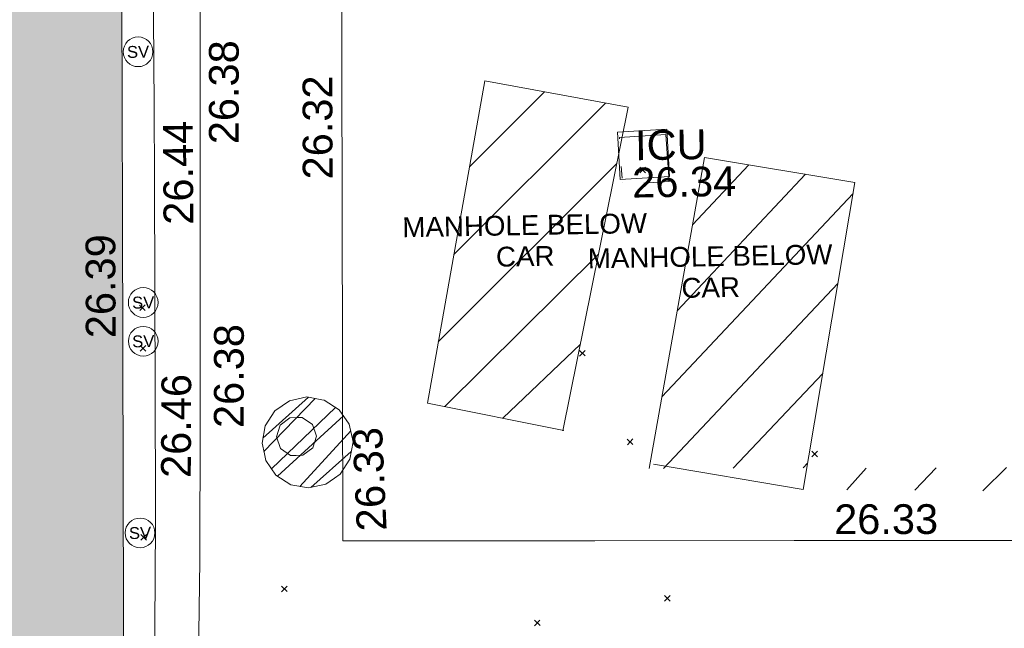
# Model space of a CAD drawing. Header units: millimetres. Extents: x -287732 to 520720, y -88450 to 287754.
# Tile 225 of 256: x 16702 to 29117, y 15873 to 23548. Entities that reach past the tile are written whole.
import ezdxf

# ---------------------------------------------------------------- set-up
doc = ezdxf.new("R2010")
doc.units = ezdxf.units.MM
for name, pattern in [('IMPORT-HIDDEN2 _3_', [4762.5, 3175, -1587.5]), ('IMPORT-UG_ELEC_STREET LIGHTING_QLB2 _2_', [2700, 1500, -300.0000000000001, 0, -250, 150, -300.0000000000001, 0, -200]), ('IMPORT-UG_UNIDENTIFIED_QLA _2_', [2350, 1500, -300.0000000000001, 0, -50, 150, -300.0000000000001, 0, -50])]:
    doc.linetypes.add(name, pattern=pattern)
for name, color, linetype, lineweight, true_color in [('00_TOPO_SERV_STOP_VALVE', 7, 'Continuous', 9, 0x666666), ('00_UAV_BUILDING_OUTLINE', 5, 'Continuous', 9, 0x0000ff), ('00_UAV_FOOTPATH', 7, 'Continuous', 9, 0xa50000), ('00_UAV_PARKING', 4, 'Continuous', 9, 0x00ffff), ('00_UAV_SERV_IC', 5, 'Continuous', 9, 0x0000ff), ('12333-PUM-2D-U-0001-C01 - Rev2_REVIT IMPORT_dwg', 7, 'Continuous', 9, 0x767676), ('A_RHA_Line', 7, 'Continuous', 9, 0x00a600), ('PUM-CHAMBER EXTENTS', 6, 'IMPORT-HIDDEN2 _3_', 9, 0xff00ff), ('PUM-COMBINED-MH', 30, 'Continuous', 9, 0xff7f00), ('PUM-UNABLE TO SURVEY', 190, 'Continuous', 9, 0x7f00ff), ('PUM-UNIDENTIFIED UTILITIES-QLA', 7, 'IMPORT-UG_UNIDENTIFIED_QLA _2_', 9, 0x52a500)]:
    doc.layers.add(name, color=color, linetype=linetype, lineweight=lineweight, true_color=true_color)
for name, color, linetype, lineweight in [('00_UAV_SURFACE', 7, 'Continuous', 9), ('A_RHA_Detail', 7, 'Continuous', 9), ('GEN-TEXT', 7, 'Continuous', 9)]:
    doc.layers.add(name, color=color, linetype=linetype, lineweight=lineweight)
doc.styles.add('Arial_1', font='arial.ttf', dxfattribs={"height": 250})
doc.styles.add('Swis721 Lt BT', font='swissl.ttf', dxfattribs={"height": 399.9999999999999})
doc.styles.add('Swis721 Lt BT_2', font='swissl.ttf', dxfattribs={"height": 375})

# ---------------------------------------------------------------- blocks, each defined once
blk = doc.blocks.new('12333-PUM-2D-U-0001-C01 - Rev2_REVIT IMPORT_dwg_MSL_Sluice_Valve_SYM-2077246-Site Location Plan Proposed')
at = {"layer": '00_TOPO_SERV_STOP_VALVE', "color": 254, "true_color": 0xcccccc}
blk.add_circle((0, 0), 500.0000000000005, dxfattribs=at)
at = {"layer": '00_TOPO_SERV_STOP_VALVE', "insert": (0, 198.9876086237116), "char_height": 399.9999999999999, "width": 785.1100955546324, "attachment_point": 2, "line_spacing_factor": 1.005061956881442, "style": 'Swis721 Lt BT'}
blk.add_mtext('SV', dxfattribs=at)
blk = doc.blocks.new('12333-PUM-2D-U-0001-C01 - Rev2_REVIT IMPORT_dwg_MGS62954_T2_Galway_ITM_3d_Rev1-2077680-Site Location Plan Proposed')
at = {"layer": '00_UAV_FOOTPATH', "color": 254, "true_color": 0xcccccc, "flags": 128}
blk.add_lwpolyline([(533921484.3618731, 725586660.377173), (533921424.3060003, 725584100.3955002), (533921417.0380525, 725583559.9804791), (533921365.3060001, 725579713.3955002), (533921345.2730094, 725578560.5109864), (533921294.3060002, 725575627.3955002), (533921255.2523172, 725573561.3471893), (533921222.3060002, 725571818.3955002), (533921172.3060001, 725570290.3955001)], dxfattribs=at)
at = {"layer": '00_UAV_PARKING', "color": 254, "true_color": 0xcccccc, "flags": 128}
blk.add_lwpolyline([(533955556.4769779, 725571514.5477428), (533953716.7662603, 725571548.9706045), (533952118.7295002, 725571578.8715003), (533948717.3818699, 725571626.1814756), (533947120.3060003, 725571648.3955002), (533943717.9069263, 725571696.0521933), (533942408.3060001, 725571714.3955001), (533938718.7368844, 725571778.921597), (533937948.3060001, 725571792.3955002), (533933890.3060002, 725571848.3955002), (533933719.2990279, 725571851.3816522), (533929595.3060002, 725571923.3955001), (533928720.1873085, 725571937.339557), (533926206.3060002, 725571977.3955002), (533923720.8856087, 725572020.4364705), (533923030.3060002, 725572032.3955001), (533923095.5466922, 725576341.2133344), (533923119.3060002, 725577910.3955), (533923189.21767, 725581340.3043864), (533923218.3060003, 725582767.3955002), (533923288.8376347, 725586338.6472617), (533923294.5677068, 725586628.7799127)], dxfattribs=at)
at = {"layer": '00_UAV_SERV_IC', "color": 254, "true_color": 0xcccccc, "flags": 128}
blk.add_lwpolyline([(533926606.3060001, 725576527.3955), (533926581.3060001, 725577124.3955001), (533927204.1676844, 725577150.4784851), (533927229.1676845, 725576553.478485)], close=True, dxfattribs=at)
at = {"layer": '00_UAV_SURFACE', "color": 254, "true_color": 0xcccccc, "flags": 128}
blk.add_lwpolyline([(533920907.3433857, 725586670.4490682), (533920843.0375, 725583590.5535002), (533920823.032089, 725582554.6568698), (533920770.0375002, 725579810.5535), (533920746.0384201, 725577555.3458358), (533920736.0375001, 725576615.5535), (533920674.0307153, 725572555.9880912), (533920670.0375001, 725572294.5535), (533920608.0375001, 725569679.5535002)], dxfattribs=at)
at = {"xscale": 0.375, "yscale": 0.375, "zscale": 0.375}
for p in [(533920555.0375, 725578244.5535002), (533920565.0375001, 725575082.5535002), (533920557.0375, 725574593.5535), (533920474.0375, 725572177.5535002)]:
    blk.add_blockref('12333-PUM-2D-U-0001-C01 - Rev2_REVIT IMPORT_dwg_MSL_Sluice_Valve_SYM-2077246-Site Location Plan Proposed', p, dxfattribs=at)
at = {"layer": '00_UAV_BUILDING_OUTLINE', "color": 251, "true_color": 0x666666, "insert": (533919834.1078616, 725574644.2067859), "char_height": 375, "width": 1495.902363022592, "attachment_point": 1, "rotation": 89.16591115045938, "line_spacing_factor": 1.005061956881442, "style": 'Swis721 Lt BT_2'}
blk.add_mtext('26.39', dxfattribs=at)
at = {"layer": '00_UAV_FOOTPATH', "color": 251, "true_color": 0x666666, "char_height": 375, "width": 1495.902363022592, "attachment_point": 1, "line_spacing_factor": 1.005061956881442, "style": 'Swis721 Lt BT_2'}
for insert, rotation in [((533921428.6836511, 725577063.672969), 89.00450538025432), ((533921428.7267558, 725573484.2324493), 88.91708981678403)]:
    blk.add_mtext('26.38', dxfattribs=dict(at, insert=insert, rotation=rotation))
at = {"layer": '00_UAV_PARKING', "color": 251, "true_color": 0x666666, "char_height": 375, "width": 1495.902363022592, "attachment_point": 1, "line_spacing_factor": 1.005061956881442, "style": 'Swis721 Lt BT_2'}
for s, insert, rotation in [('26.32', (533922604.1587091, 725576598.6821957), 89.13253917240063), ('26.33', (533923209.3024856, 725572143.301006), 91.60699124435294), ('26.33', (533929231.1945623, 725572384.8310739), 359.0871318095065)]:
    blk.add_mtext(s, dxfattribs=dict(at, insert=insert, rotation=rotation))
at = {"layer": '00_UAV_SERV_IC', "color": 251, "true_color": 0x666666, "char_height": 375, "attachment_point": 1, "line_spacing_factor": 1.005061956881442, "style": 'Swis721 Lt BT_2'}
for s, insert, width in [('ICU', (533926800.5553192, 725577142.3375196), 1021.012723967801), ('26.34', (533926755.7271686, 725576671.9585187), 1495.902363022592)]:
    blk.add_mtext(s, dxfattribs=dict(at, insert=insert, width=width))
at = {"layer": '00_UAV_SURFACE', "color": 251, "true_color": 0x666666, "char_height": 375, "width": 1495.902363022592, "attachment_point": 1, "line_spacing_factor": 1.005061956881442, "style": 'Swis721 Lt BT_2'}
for s, insert, rotation in [('26.44', (533920839.086903, 725576057.0408635), 89.37434182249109), ('26.46', (533920751.2216616, 725572867.0923727), 88.768131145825)]:
    blk.add_mtext(s, dxfattribs=dict(at, insert=insert, rotation=rotation))
blk = doc.blocks.new('12333-PUM-2D-U-0001-C01 - Rev2_REVIT IMPORT_dwg-1620468-Site Location Plan Proposed')
at = {"layer": 'PUM-CHAMBER EXTENTS', "true_color": 0xffaaff}
h = blk.add_hatch(dxfattribs=at)
h.set_pattern_fill('FP_3', color=211, style=0, pattern_type=2)
h.set_pattern_definition([(45, (-533641079.65, -725615854.3560001), (-265.1650429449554, 265.1650429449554), []), (45, (-533640902.873, -725615854.3560001), (-265.1650429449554, 265.1650429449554), [])])
h.paths.add_polyline_path([(281526.8819761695, -43147.0532022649), (281746.5178886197, -43103.36490301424), (281932.7162243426, -42978.95115264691), (282057.1299747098, -42792.75281692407), (282100.8182739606, -42573.11690447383), (282057.1299747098, -42353.48099202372), (281932.7162243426, -42167.28265630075), (281746.5178886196, -42042.86890593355), (281526.8819761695, -41999.18060668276), (281307.2460637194, -42042.86890593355), (281121.0477279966, -42167.28265630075), (280996.6339776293, -42353.48099202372), (280952.9456783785, -42573.11690447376), (280996.6339776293, -42792.75281692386), (281121.0477279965, -42978.95115264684), (281307.2460637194, -43103.36490301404), (281506.9151110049, -43143.081545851)])
at = {"layer": 'PUM-UNABLE TO SURVEY', "true_color": 0xffffd4}
h = blk.add_hatch(dxfattribs=at)
h.set_pattern_fill('FP_12', style=0, pattern_type=2)
h.set_pattern_definition([(45, (-533641079.65, -725615854.3560001), (-441.9417382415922, 441.9417382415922), [])])
h.paths.add_polyline_path([(327486.2405992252, -43538.50219628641), (327277.1270130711, -43535.68027730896), (327259.4069556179, -43550.5491709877), (327449.9243010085, -43540.43092925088)])
h.paths.add_polyline_path([(328092.7798743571, -43546.68724405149), (328110.350152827, -43505.35617861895), (327642.9225975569, -43540.61656825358)])
h.paths.add_polyline_path([(326478.3501528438, -47344.35617865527), (328206.3501528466, -47326.35617861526), (328142.3501528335, -43547.35617863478), (328091.7662228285, -43549.07168536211), (327619.7169810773, -44659.48653781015)])
h.paths.add_polyline_path([(309585.35015292, -44172.35617863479), (312328.3501529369, -43797.35617863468), (312393.1752969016, -43334.82625065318), (309787.8046947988, -43307.39784615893)])
h.paths.add_polyline_path([(307725.350152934, -43762.35617871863), (307835.9248455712, -43273.32765665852), (295233.1174567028, -43103.25692144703), (295185.5180985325, -43284.19489728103), (295072.2903490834, -43453.6521996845), (295243.5534919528, -43457.8306051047)])
h.paths.add_polyline_path([(294119.6921323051, -43430.4111129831), (294001.2953490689, -43238.49801812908), (293971.0063920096, -43086.22514828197), (287813.7425422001, -43010.99387663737), (287764.3501529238, -43275.35617863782), (294002.5302771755, -43427.55264780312)])
h.paths.add_polyline_path([(285829.3501528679, -42976.35617863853), (287815.2071889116, -43003.15466533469), (288485.350152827, -39416.35617869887), (286593.3501528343, -39066.35617872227), (285922.7966527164, -42498.11558385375)])
h.paths.add_polyline_path([(307835.9248455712, -43273.32765665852), (309792.0119898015, -43289.42277623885), (310569.3501528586, -39968.35617860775), (308707.350152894, -39419.35617860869), (307843.6282349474, -43239.25859452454)])
h.paths.add_polyline_path([(312393.1752969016, -43334.82625065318), (314493.898405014, -43361.79578534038), (314550.0545051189, -40144.61496499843), (312876.3501528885, -39887.35617871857)])
h.paths.add_polyline_path([(284750.5989070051, -42477.65479609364), (285640.3501528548, -38415.3561786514), (283840.3501529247, -38054.35617861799), (283045.3501528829, -42103.35617861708), (284019.0636704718, -42317.08430629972)])
at = {"layer": 'GEN-TEXT', "color": 253, "true_color": 0xaaaaaa}
for p, q in [((285776.9948138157, -39247.71151773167), (285847.7054919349, -39177.00083961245)), ((285847.7054919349, -39247.71151773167), (285776.9948138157, -39177.00083961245)), ((279438.9948138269, -40873.71151777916), (279509.7054919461, -40803.00083965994)), ((279509.7054919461, -40873.71151777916), (279438.9948138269, -40803.00083965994)), ((279436.9948138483, -41384.71151771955), (279507.7054919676, -41314.00083960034)), ((279507.7054919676, -41384.71151771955), (279436.9948138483, -41314.00083960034)), ((284975.994813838, -41543.71151770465), (285046.7054919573, -41473.00083958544)), ((285046.7054919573, -41543.71151770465), (284975.994813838, -41473.00083958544)), ((285557.9948137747, -42671.71151773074), (285628.7054918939, -42601.00083961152)), ((285628.7054918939, -42671.71151773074), (285557.9948137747, -42601.00083961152)), ((287881.9948137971, -42864.71151770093), (287952.7054919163, -42794.00083958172)), ((287952.7054919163, -42864.71151770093), (287881.9948137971, -42794.00083958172)), ((279404.9948138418, -43769.71151772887), (279475.705491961, -43699.00083960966)), ((279475.705491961, -43769.71151772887), (279404.9948138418, -43699.00083960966)), ((281166.9948138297, -44449.71151778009), (281237.7054919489, -44379.00083966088)), ((281237.7054919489, -44449.71151778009), (281166.9948138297, -44379.00083966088)), ((285991.9948137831, -44653.71151769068), (286062.7054919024, -44583.00083957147)), ((286062.7054919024, -44653.71151769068), (285991.9948137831, -44583.00083957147)), ((284346.9948138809, -44933.71151771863), (284417.7054920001, -44863.00083959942)), ((284417.7054920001, -44933.71151771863), (284346.9948138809, -44863.00083959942))]:
    blk.add_line(p, q, dxfattribs=at)
at = {"layer": 'PUM-CHAMBER EXTENTS', "color": 211, "linetype": 'Continuous', "true_color": 0xffaaff, "flags": 128}
blk.add_lwpolyline([(282100.8182739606, -42573.11690447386), (282057.1299747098, -42353.48099202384), (281932.7162243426, -42167.28265630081), (281746.5178886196, -42042.86890593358), (281715.2954789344, -42036.6583825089), (281526.8819761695, -41999.18060668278), (281307.2460637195, -42042.86890593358), (281121.0477279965, -42167.28265630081), (280996.6339776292, -42353.48099202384), (280952.9456783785, -42573.11690447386), (280979.6382930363, -42707.30974036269), (280996.6339776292, -42792.75281692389), (281121.0477279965, -42978.95115264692), (281307.2460637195, -43103.36490301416), (281526.8819761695, -43147.05320226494), (281746.5178886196, -43103.36490301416), (281858.4723031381, -43028.5593548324), (281932.7162243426, -42978.95115264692), (282057.1299747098, -42792.75281692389)], close=True, dxfattribs=at)
at = {"layer": 'PUM-COMBINED-MH', "color": 41, "true_color": 0xffd4aa, "flags": 128}
blk.add_lwpolyline([(281638.5302279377, -42495.8561785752), (281590.654593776, -42348.51012739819), (281465.3145562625, -42257.44525971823), (281397.3501528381, -42257.44525971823), (281310.3857495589, -42257.44525971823), (281185.0457120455, -42348.51012739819), (281137.1700778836, -42495.8561785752), (281185.0457120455, -42643.20222975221), (281310.3857495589, -42734.26709743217), (281378.3501528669, -42734.26709743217), (281465.3145562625, -42734.26709743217), (281590.654593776, -42643.20222975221)], close=True, dxfattribs=at)
at = {"layer": 'PUM-UNABLE TO SURVEY', "color": 7, "true_color": 0xffffd4, "flags": 128}
for points in [[(284749.3501529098, -42483.35617862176), (285640.3501528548, -38415.35617865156), (283840.3501529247, -38054.35617861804), (283045.3501528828, -42103.3561786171), (284758.3501528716, -42479.3561786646)], [(285882.3501529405, -42921.35617870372), (287764.3501529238, -43275.35617863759), (288485.3501528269, -39416.35617869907), (286593.3501528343, -39066.35617872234), (285829.3501528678, -42976.35617863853)]]:
    blk.add_lwpolyline(points, dxfattribs=at)
at = {"layer": 'PUM-UNIDENTIFIED UTILITIES-QLA', "color": 9, "true_color": 0xc5e1aa, "flags": 128}
blk.add_lwpolyline([(285524.3501529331, -38797.35617863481), (286112.3501529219, -38770.35617863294), (286142.3501528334, -39363.35617862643), (285554.350152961, -39390.35617851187)], close=True, dxfattribs=at)
blk.add_blockref('12333-PUM-2D-U-0001-C01 - Rev2_REVIT IMPORT_dwg_MGS62954_T2_Galway_ITM_3d_Rev1-2077680-Site Location Plan Proposed', (-533641079.6498471, -725615854.3561786))
at = {"layer": 'PUM-UNABLE TO SURVEY', "color": 51, "true_color": 0xffff7f, "char_height": 250, "width": 3682.086025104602, "attachment_point": 2, "line_spacing_factor": 0.9417779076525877, "style": 'Arial_1'}
for insert in [(284311.6486760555, -39756.2367455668), (286642.6633113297, -40189.77565929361)]:
    blk.add_mtext('MANHOLE BELOW\\PCAR', dxfattribs=dict(at, insert=insert))

msp = doc.modelspace()

# ---------------------------------------------------------------- hatches: boundary and pattern name
at = {"layer": 'A_RHA_Detail', "true_color": 0xc0c0c0}
h = msp.add_hatch(color=9, dxfattribs=at)
h.paths.add_polyline_path([(-80880.60083809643, -68502.79057078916), (-80400.865924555, -68483.41509113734), (-80400.865924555, -62984.64684185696), (-24474.85765177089, -63009.32043784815), (-24456.14471271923, -50840.30023858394), (-36622.55041039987, -50831.65104353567), (-36622.55041039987, -44228.57792613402), (-50959.0526582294, -44218.38599194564), (-50959.0526582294, -42573.78171514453), (-54563.9325804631, -42571.21897729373), (-54565.69773352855, -45054.17447474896), (-92408.82109321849, -45027.27149621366), (-92411.78875845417, -49201.74309222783), (-100061.9988811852, -49201.74309222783), (-100052.2214449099, -64852.82557838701), (-86120.90825229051, -64852.82557838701), (-86092.1662649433, -62957.90041523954), (-84861.10047608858, -62957.90041523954), (-84854.79052929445, -68240.109737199), (-80870.60226892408, -68240.10973722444)])
h.paths.add_polyline_path([(-137238.9269902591, -68461.9384092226), (-132719.7426408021, -68433.0633692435), (-132847.0731201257, -62850.04282283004), (-130454.6837966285, -62916.63108078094), (-130498.2830220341, -61355.85393642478), (-117581.136331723, -61423.42893438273), (-117492.3908565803, -49183.91309190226), (-125136.5200282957, -49178.47881952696), (-125133.572703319, -45032.61887136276), (-163007.1824077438, -45005.6942194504), (-163007.1824076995, -44090.2963411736), (-163123.8521269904, -44090.21339942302), (-163122.6389897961, -42383.75184302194), (-166563.8543419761, -42383.75184298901), (-166565.034908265, -44044.39824208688), (-193158.4656786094, -44025.49275805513), (-193195.152889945, -62863.65652504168), (-137269.7106414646, -62916.63108078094), (-137254.3708868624, -65679.90523788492)])
h.paths.add_polyline_path([(120310.9497607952, -32334.28230164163), (120312.4652266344, -31610.73011961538), (133451.2244789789, -31638.24899384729), (133469.2230092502, -19717.98315780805), (121295.7536929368, -19692.48606430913), (121319.8434528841, -8190.941560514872), (112277.0825930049, -8172.001674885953), (112263.1770823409, -14811.1234547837), (78285.85310969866, -14739.95861438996), (78292.82277619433, -8167.077575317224), (75241.99098605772, -8160.673431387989), (69355.76844233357, -8152.931592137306), (69353.6659720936, -9156.74635762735), (68372.60878945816, -9154.691552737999), (68372.60878945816, -13705.52853215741), (69333.7233474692, -13707.54156770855), (69325.07112547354, -16249.53369228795), (66623.4489111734, -16249.53369228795), (66619.79243935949, -17995.29925530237), (65989.07757494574, -17995.2992552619), (65985.44262772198, -19730.78799483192), (57152.23993377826, -19712.28702421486), (57127.42535098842, -31559.89463417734), (70277.87165424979, -31587.43801817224), (70277.87165431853, -32271.7414715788), (78263.96947909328, -32285.12944888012), (78266.62661740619, -31019.79372153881), (112335.8856506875, -31091.15111860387), (112335.8856506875, -32317.57330553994), (119781.4233959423, -32333.17321913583)])
h.paths.add_polyline_path([(7503.717409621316, -1791.439263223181), (15482.43097392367, -674.0213231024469), (15484.0826588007, 148.1327206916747), (56188.28042539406, 205.5276654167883), (56155.84326007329, 14338.3166313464), (18016.62665935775, 14236.48149539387), (17967.9025208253, 34313.18372071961), (21727.10644863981, 34324.0692624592), (21708.90974962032, 40608.10218321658), (18009.66447159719, 40608.10218321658), (17995.54603706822, 45483.75063442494), (9770.084204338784, 45420.6329473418), (3966.213879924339, 45446.76585222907), (3984.771235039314, 14176.56786832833), (1023.062455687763, 14176.56786837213), (-276.5134647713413, 14190.52623461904), (-231.6790044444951, 5968.135265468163), (-226.4491536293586, 193.7444677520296), (553.0869992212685, 183.4716499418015), (7477.609307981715, 143.2867586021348), (7488.638446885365, -674.0213231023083)])
h.paths.add_polyline_path([(77755.59663317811, 53.47451145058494), (77729.51881611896, 1699.844979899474), (94464.47132486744, 1659.976083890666), (94606.37913471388, 17991.390236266), (88810.4190114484, 18015.03260816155), (88799.89418497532, 14436.74271609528), (69413.88950349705, 14457.8773889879), (69377.35724448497, 99.62816357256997), (75241.99098605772, 67.32134432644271)])
h.paths.add_polyline_path([(61252.12079701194, 46453.95617366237), (105774.7348988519, 46472.68783506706), (105768.2642198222, 61852.61234306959), (92285.13876309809, 61852.61234306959), (92308.59670399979, 65784.30757140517), (96107.4668000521, 65767.60445243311), (96059.68081117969, 75209.20847378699), (101084.8427276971, 75071.88872764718), (104988.0046543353, 74765.36560406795), (108403.6894220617, 74363.8408943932), (112009.2703903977, 73787.25420861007), (115645.3524815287, 73049.69667206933), (116890.8108051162, 72761.69136252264), (120208.9929833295, 71893.18353872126), (120865.241739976, 71703.68484519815), (124135.6329506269, 70669.67317906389), (127435.6253142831, 69480.50055823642), (127820.4368670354, 69394.93141813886), (128274.3081769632, 69331.69585753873), (128731.8791144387, 69306.66104516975), (129189.9401488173, 69320.00258290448), (129645.2782985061, 69371.62688826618), (130094.6997111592, 69461.17185603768), (130535.0520071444, 69588.00939074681), (130963.246434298, 69751.24981927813), (131376.2795165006, 69949.74812590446), (131771.2541232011, 70182.11198903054), (132162.5575600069, 70460.5404660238), (132496.0921583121, 70741.69081113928), (132820.871367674, 71064.98072578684), (133117.4593294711, 71414.31364272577), (133383.77568926, 71787.23923950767), (133616.5473239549, 72178.5372844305), (133817.1647262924, 72590.54524898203), (133982.6025969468, 73017.89547513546), (134111.7005086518, 73457.59040801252), (134203.5529320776, 73906.54590458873), (134257.5155883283, 74361.61286216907), (134272.5462649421, 74819.5993153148), (134250.5259875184, 75277.29281745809), (134189.6227572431, 75731.48297747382), (134090.9274700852, 76178.98397757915), (133955.1324028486, 76616.65691993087), (133783.1900598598, 77041.43184345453), (133576.3064937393, 77450.32925647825), (133335.932843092, 77840.48103920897), (133063.7551572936, 78209.15055532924), (132761.6825665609, 78553.75185442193), (132431.8338935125, 78871.8678050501), (132076.5227905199, 79161.26705197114), (131698.2415080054, 79419.91966861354), (131299.6434187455, 79646.01139197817), (131093.5942456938, 79746.34209763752), (132146.0467355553, 83110.22226145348), (122787.7632953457, 86282.54285518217), (121604.3555412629, 82800.3591886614), (117095.9864227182, 83870.84033785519), (116841.9598400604, 83526.35449572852), (116120.5435466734, 91221.93611972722), (110237.7341284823, 91274.27491021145), (110194.3680786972, 90435.39030214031), (104988.0046543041, 90486.49901390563), (104973.2761846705, 94309.82427956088), (103746.1314668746, 94309.8242795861), (103839.9937121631, 122852.1474271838), (96365.09202306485, 122931.9599470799), (96350.3400238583, 123952.4168585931), (104555.5505249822, 123902.1925226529), (104607.3234458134, 120248.5396156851), (125502.5015002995, 120134.1933400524), (125662.0200253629, 137657.3796882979), (114479.5865733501, 137699.2256881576), (114382.306264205, 129149.9458158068), (104644.159003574, 129187.9975073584), (104577.9931702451, 126217.3903144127), (101184.4926406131, 126159.1566967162), (101264.6166812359, 135959.2655565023), (89967.23178808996, 135988.8856164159), (89927.63362986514, 125823.6463181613), (93630.53562302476, 125840.7948842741), (93580.65688892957, 122931.9599470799), (88697.38835376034, 122904.7310126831), (88679.3898954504, 95739.09143775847), (86378.25848996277, 95739.09143775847), (86378.18187189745, 96178.1008337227), (83279.50743284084, 96200.92083327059), (83273.62493422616, 95735.74732133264), (70169.67509619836, 95733.22421950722), (70166.26842742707, 96272.07409347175), (66674.99731294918, 96257.14073655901), (66654.74538556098, 95755.71092136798), (65784.77231079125, 95755.71092136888), (65887.65094984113, 117470.630565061), (53473.3427162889, 117487.9046429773), (53434.44066309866, 98570.46349063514), (40649.41626916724, 98570.46349063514), (40610.16711559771, 94406.01479078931), (38853.82372868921, 94410.36303440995), (38848.65589191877, 89463.65332729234), (40612.46601912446, 89518.45976927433), (40665.38257362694, 86257.73741128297), (38372.19584460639, 86305.72309285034), (38369.79374539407, 76901.0507917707), (50937.9512507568, 76944.40198294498), (50922.88567286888, 74598.78180889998), (56484.9061132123, 74588.85093771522), (56484.9061132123, 75194.85181995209), (92465.4037153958, 75233.0258166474), (92645.92783662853, 71766.64845094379), (89810.55521366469, 69362.83965827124), (85313.16173974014, 69360.94750420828), (85313.16173974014, 66907.4050808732), (75210.14498263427, 66903.15451589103), (75210.14498263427, 63815.70944550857), (70819.40014309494, 63815.70999200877), (70819.21601505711, 64253.35708059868), (69456.83415683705, 64253.35708059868), (69455.7195737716, 66901.99623166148), (61303.32856759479, 66898.5668068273), (61304.56054988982, 63970.32021231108), (70500.41048208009, 63970.32021219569), (70500.4088543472, 61852.59006207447), (61245.6438848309, 61848.69637488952), (61252.03558504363, 46656.49344428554)])
h.paths.add_polyline_path([(-17153.16561239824, 48569.32684293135), (-17153.16561224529, 60770.38083685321), (-29362.88357759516, 60774.70428694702), (-29362.88357759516, 67399.20394580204), (-43507.24466814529, 67405.01911303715), (-43488.5313307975, 69093.07334175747), (-45766.41866231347, 69109.32868388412), (-45794.3462003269, 67405.01911303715), (-47272.11273194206, 67404.2124544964), (-47272.44887633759, 66454.91798908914), (-86004.56386332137, 66468.63299519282), (-86006.66970787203, 60521.58362721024), (-92662.87722510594, 60521.58362721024), (-92665.2138765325, 50184.35611932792), (-79752.0168396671, 50179.78309939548), (-79752.016597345, 48591.4932381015), (-17157.7163123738, 48569.32845417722)])
h.paths.add_polyline_path([(-201056.4185878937, 48628.75479108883), (-138377.9751621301, 48634.64535779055), (-138377.9751621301, 50133.28201003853), (-125467.710581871, 50134.49626164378), (-125468.6909603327, 60566.1903686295), (-132186.8595614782, 60565.86652591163), (-132187.4203588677, 66533.0197876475), (-170643.3098734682, 66805.61809689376), (-170643.3098732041, 67738.78475848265), (-200340.0100486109, 67488.93693764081), (-200348.7171487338, 60827.78025104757), (-201057.5650552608, 60827.71357558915), (-201056.6510294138, 51102.04313372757)])
h.paths.add_polyline_path([(-240051.5126725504, 54769.19491160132), (-239444.490259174, 54811.10754483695), (-239186.5396223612, 54841.92927608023), (-238764.8191577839, 54940.98166103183), (-238382.4735933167, 55122.46891388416), (-237990.3402229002, 55354.87497234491), (-237269.2031023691, 55936.21515020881), (-237032.4836384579, 56225.56611516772), (-236793.0039602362, 56569.31473944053), (-236554.5880578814, 57004.26389721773), (-236432.7219585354, 57267.46508908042), (-236300.081527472, 57753.26238983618), (-236250.7285154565, 58017.17885684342), (-236235.6490609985, 58516.21786804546), (-236233.2538429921, 58987.85640053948), (-236213.7029795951, 59823.48083769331), (-236363.8287855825, 59820.86038205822), (-236634.0279869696, 60698.06075827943), (-236391.9547756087, 61432.19726339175), (-236225.4740089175, 61435.10319600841), (-236201.6036569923, 62637.68779596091), (-232563.5271750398, 62639.28734435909), (-232563.5271750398, 63049.03842404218), (-232732.1945866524, 63049.15302218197), (-232860.1521277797, 63457.95890274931), (-232731.606808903, 63914.24862697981), (-232560.8209656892, 63914.24862697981), (-232515.1276847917, 70598.00033009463), (-240628.6947849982, 70598.85496273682), (-240629.7923196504, 72350.98321577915), (-246412.6011212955, 72347.36085933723), (-246412.6011212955, 70616.45923936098), (-254449.5805725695, 70618.60952619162), (-254454.637144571, 70754.06491720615), (-254469.7140363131, 73191.66276250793), (-263883.2532625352, 73267.83063688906), (-263902.4181505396, 68260.74348553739), (-263714.8217520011, 68259.82096572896), (-263552.9672900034, 67819.65434396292), (-263719.0883117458, 67392.2068408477), (-263913.6298699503, 67392.20684284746), (-263956.7001913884, 58633.76423459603), (-260181.1963171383, 58611.22607638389), (-260192.3146983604, 56354.25111579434), (-257184.684388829, 56339.46086021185), (-257213.4419957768, 57092.93866021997), (-257338.5163846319, 57093.27331223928), (-257471.0109294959, 57531.74572308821), (-257338.5163845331, 58062.22513696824), (-257203.4956297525, 58064.06881289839), (-257173.5751889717, 58598.54056692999), (-256478.2273617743, 58575.27357994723), (-256478.2273617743, 58788.51859473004), (-256013.0091299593, 58911.92701534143), (-255397.0786664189, 58780.99767617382), (-255397.0786664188, 58595.982422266), (-243809.885361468, 58585.92793201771), (-243805.3570672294, 58352.04527760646), (-243740.939469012, 57884.52572680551), (-243619.0830608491, 57421.84877545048), (-243424.3877545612, 56943.65915412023), (-243247.1437899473, 56608.24157713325), (-243003.0710579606, 56249.99021479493), (-242732.2093200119, 55932.75703082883), (-242371.7230178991, 55603.12658811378), (-242141.255125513, 55424.88676767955), (-241804.9643037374, 55216.88439822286), (-241529.4640827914, 55077.02869055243), (-241100.6275144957, 54917.18295003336), (-240836.2134980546, 54840.82833176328), (-240453.4486195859, 54788.60784130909), (-240218.9578693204, 54777.28227442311)])
h.paths.add_polyline_path([(40276.69022552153, 59895.36417752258), (40328.62676029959, 69196.9439153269), (36588.99968785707, 69217.8245910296), (36619.46637569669, 74674.25962428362), (32264.36460078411, 74687.02318924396), (32233.48293867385, 69156.26826306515), (11916.69390495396, 69269.70959686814), (11966.66200111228, 78218.75165974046), (29087.509017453, 78123.15526808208), (29143.44567205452, 88141.1370047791), (15719.348796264, 88216.09212953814), (15732.60379610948, 90589.9978889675), (4594.294101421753, 90652.19003489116), (4525.129359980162, 78265.12250449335), (10096.76365553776, 78234.01258731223), (10077.43887221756, 74773.03821910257), (4547.641142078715, 74803.91453678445), (4465.579974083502, 60107.1600234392), (19125.89094760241, 60025.30234268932), (19139.86249374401, 62527.53804644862), (31738.59196305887, 62457.19146404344), (31724.55430858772, 59943.11609815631), (38369.79364225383, 59906.01157293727)])
h.paths.add_polyline_path([(-246083.0241259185, 72334.29150213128), (-246083.0594797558, 72334.30275087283), (-246208.2905500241, 72334.29150213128)])
h.paths.add_polyline_path([(-114575.3004830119, 112178.0758695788), (-114575.3246435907, 112178.0758695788), (-114707.2752166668, 115801.5811617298)])
h.paths.add_polyline_path([(-154699.9178765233, 101760.4080976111), (-114382.050333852, 101776.0542914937), (-114382.050333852, 106926.9360164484), (-113755.641395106, 106927.1792101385), (-113757.5507412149, 111847.2721531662), (-114431.6837526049, 111847.2721531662), (-114431.8097758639, 112178.0758695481), (-114575.3004830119, 112178.0758695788), (-114578.9984943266, 121707.2390833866), (-123056.9849702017, 121707.2390833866), (-123068.8201032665, 156452.7036899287), (-119381.2340625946, 156454.1348067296), (-119381.2340625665, 160165.8597952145), (-115501.031452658, 160167.3662801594), (-115503.3750945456, 166206.5793118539), (-132411.7987151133, 166599.6604729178), (-132411.8243278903, 166665.6603411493), (-135275.0124468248, 166664.5490317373), (-135275.0124468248, 166628.1883101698), (-135911.3205076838, 166628.1944502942), (-135911.3479256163, 166352.1604668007), (-152521.1633846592, 166345.7146753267), (-152518.3680955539, 159142.6836790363), (-150699.3133726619, 159117.9265656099), (-150758.5477087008, 122560.691203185), (-151059.2005266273, 122560.691203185), (-151061.0981347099, 121302.4374932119), (-154138.3148337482, 121372.6012653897), (-154138.3148337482, 121865.1834517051), (-154704.3888425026, 121867.2611370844), (-154688.5451973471, 119352.3937021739), (-154745.5933227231, 119352.3715636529), (-154745.5763474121, 118722.1532660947), (-160794.1544526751, 118748.7442832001), (-160794.1544526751, 119410.5425977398), (-163852.1622693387, 119422.408321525), (-163855.0715294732, 118762.2003111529), (-167568.6765459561, 118778.5256058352), (-166634.6619849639, 124395.1277019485), (-166930.050559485, 124500.0918161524), (-167568.6765459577, 124707.6250903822), (-168028.2173235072, 124841.3808647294), (-168630.5006276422, 124991.3056740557), (-169238.2056069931, 125117.4693074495), (-169850.3952285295, 125219.6772876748), (-170466.1255403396, 125297.7720169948), (-171089.11025998, 125351.8553033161), (-171704.4065937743, 125381.1774255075), (-172325.0479971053, 125386.3595015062), (-172782.2248668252, 125374.5832362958), (-173401.7764235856, 125337.4554476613), (-174109.844898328, 125263.4341236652), (-174634.1213722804, 125190.4100126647), (-175245.0145766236, 125080.719099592), (-176047.1958093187, 124895.7675260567), (-176665.4852587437, 124724.7228134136), (-177045.3001228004, 124609.1129151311), (-177631.5127792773, 124405.2077276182), (-176665.4852586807, 118818.5158794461), (-177558.9402083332, 118822.4435768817), (-177662.2853368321, 125263.4341236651), (-176365.3912351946, 126542.9270807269), (-159462.2970490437, 126319.910391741), (-157057.7396790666, 128609.0850976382), (-157060.6673204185, 136153.1661957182), (-158638.8016610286, 137740.2441626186), (-159352.3735831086, 137740.2441626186), (-161634.4140634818, 140201.1078539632), (-168727.9404945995, 140256.8191146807), (-171035.0401161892, 137942.8847305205), (-174184.1459014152, 137942.8847305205), (-176460.1167434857, 140292.2858551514), (-177341.6856934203, 140292.2858551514), (-177341.7113613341, 140358.4281613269), (-183428.5803825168, 140356.0660244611), (-185921.6385985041, 137917.4639994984), (-185921.6385985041, 131757.3091155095), (-186906.8767412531, 131756.9267733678), (-187725.3914540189, 130809.9989183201), (-187724.058890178, 127376.1828148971), (-186481.0281350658, 126304.5577463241), (-186479.4846754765, 122327.2959175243), (-185176.2828158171, 121059.4673825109), (-180304.1129154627, 121059.4673824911), (-180304.1136492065, 118802.0484409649), (-193555.3706955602, 118802.0484409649), (-193555.368699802, 133117.8341649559), (-192593.6442938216, 133118.2073819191), (-192593.6442938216, 134200.8158367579), (-192224.6284783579, 134200.9592041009), (-192225.5653014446, 136615.0101267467), (-192595.0012460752, 136615.0101267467), (-192595.4357332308, 137734.4745165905), (-193589.2709668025, 137734.4746851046), (-193589.2685988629, 147474.570583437), (-193163.2062206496, 147492.8644732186), (-192765.7252967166, 147531.087133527), (-192359.9383250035, 147589.5931622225), (-192199.8207947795, 147616.5827294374), (-191882.7548926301, 147682.9245600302), (-191568.5380070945, 147761.6632019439), (-191257.654638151, 147852.677242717), (-190828.6072909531, 148002.2045655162), (-190647.7999969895, 148070.9514233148), (-190349.7690789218, 148197.8750094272), (-190056.9509284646, 148336.4013817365), (-189769.797051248, 148486.3169427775), (-189405.3590254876, 148698.0567944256), (-189132.906026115, 148873.2749095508), (-188867.542109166, 149059.0543929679), (-188609.6764469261, 149255.1087866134), (-188354.9814055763, 149465.3525772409), (-188079.6339208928, 149713.879248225), (-187884.9836199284, 149901.8220103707), (-187545.928247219, 150265.8040604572), (-187446.29984479, 150378.3960832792), (-187241.3270201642, 150629.2310214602), (-187046.3599558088, 150887.9197697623), (-186861.6992771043, 151154.0634500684), (-186546.1373636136, 151669.829875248), (-186524.4196769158, 151707.0632450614), (-163675.2898318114, 151669.829875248), (-163687.5843045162, 148134.07679455), (-157303.6541541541, 148136.492106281), (-157303.6541541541, 155759.91501608), (-157557.4317586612, 155765.0384228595), (-157555.9168973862, 166678.0466575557), (-187009.2021991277, 166699.7464767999), (-187013.0952111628, 162054.4009359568), (-188707.17754695, 162044.5925187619), (-188705.9961892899, 155021.5333641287), (-188737.9999316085, 154650.5326604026), (-188799.0133969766, 154283.1866125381), (-188857.2045401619, 154035.4341107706), (-188966.1106131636, 153679.3368924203), (-189102.6200311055, 153332.8820747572), (-189265.8911675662, 152998.2056672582), (-189454.9174011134, 152677.371060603), (-189645.2484685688, 152421.3220123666), (-189916.9563410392, 152104.2450531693), (-190212.7041973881, 151809.4634871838), (-190530.6686598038, 151538.7947471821), (-190868.8893671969, 151293.9075915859), (-191225.281078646, 151076.3118324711), (-191597.6465194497, 150887.3490191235), (-192092.8415776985, 150682.5621956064), (-192519.2468154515, 150561.8451365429), (-192903.8930791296, 150482.240889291), (-193187.215491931, 150440.8868273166), (-193594.1866364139, 150407.1257787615), (-193594.5952989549, 151459.9895227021), (-205369.2399268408, 151455.4201247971), (-205354.4523517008, 113350.0822379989), (-207187.1580384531, 113349.3710182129), (-207184.3024929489, 105991.0636522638), (-205312.8748221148, 105991.1901500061), (-205311.2362476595, 101769.6553082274), (-175488.6451201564, 101781.2285901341), (-175488.6451201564, 110889.6985621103), (-154703.4627663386, 110897.5679794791), (-154700.2792295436, 102691.5597281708)])
h.paths.add_polyline_path([(193735.9435693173, 113047.8274774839), (208865.0938716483, 114991.0266430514), (208976.1154123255, 114126.6471160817), (216447.8967332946, 115086.3281915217), (216038.7305308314, 118271.9702413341), (232648.5073383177, 120405.3421626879), (233425.993615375, 114352.0734369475), (240632.2017567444, 115277.6440988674), (239854.8412683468, 121329.9334727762), (256406.8682407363, 123455.8879629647), (257091.7572256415, 118089.1198988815), (264572.2871227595, 119040.8180953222), (261877.8350555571, 138524.7609215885), (259178.7147038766, 138221.6086035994), (259197.3483655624, 137439.0084132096), (254686.1480587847, 136897.0007612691), (255412.6810205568, 131314.8303176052), (240852.7447969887, 129522.4514056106), (239771.0426543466, 137918.8519126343), (240649.5822431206, 138010.1984551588), (240062.3063116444, 142776.6750342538), (239165.7694642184, 142685.0143484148), (237630.9646614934, 151018.3171732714), (266172.8791088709, 154560.7889781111), (271297.1876944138, 142612.4006970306), (276531.7397502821, 144861.098714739), (274941.5029779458, 148527.9037281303), (302074.5307653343, 160134.9084326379), (300215.9323773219, 164320.1841173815), (301528.1613272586, 164907.0997989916), (300405.1237791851, 167477.8916353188), (299016.6944531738, 166945.7181824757), (295626.7488506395, 174518.754428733), (294333.0289184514, 177537.1551681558), (287288.8475947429, 174518.754428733), (289427.6893504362, 169661.0163463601), (272956.7816584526, 162557.1203578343), (271943.2187787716, 164897.4305293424), (267016.3118217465, 162764.0369715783), (268502.3094164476, 159357.0430143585), (265200.4029574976, 157946.4096681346), (226856.416695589, 153146.7821792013), (227510.3041274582, 148852.0205334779), (228280.9873165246, 141179.0007483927), (227302.3544112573, 141050.281300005), (227895.3788235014, 136433.1758633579), (228748.5501749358, 136523.8855003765), (229602.3077302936, 128023.7667641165), (217691.2359889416, 126493.8999679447), (217642.3600127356, 126874.433267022), (215138.5007311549, 126552.8357430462), (215194.9980427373, 126112.965074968), (215015.6132226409, 126089.924757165), (214840.9672575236, 127449.66446064), (192258.7012018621, 124549.1816390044), (193486.3576426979, 114991.0266430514)])
h.paths.add_polyline_path([(-78076.24187439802, 117605.5188722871), (-78076.23951902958, 117610.0871211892), (-78070.318122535, 129485.7330792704), (-74723.15926543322, 129478.385255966), (-74723.15926543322, 125435.7860624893), (-48015.64546086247, 125380.0246061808), (-47996.55031653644, 135872.5822179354), (-61198.15919578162, 135901.5630078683), (-74714.72264144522, 135923.5088764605), (-74723.6287602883, 131865.2975510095), (-78070.318122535, 131872.642169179), (-78062.97909487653, 149549.7689430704), (-58292.26570492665, 149541.5607197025), (-58292.26570491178, 148946.2407608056), (-37707.70924046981, 148937.6946533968), (-37703.30827430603, 159740.0672041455), (-44148.26955755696, 159742.7429641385), (-44148.26955755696, 162961.3319174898), (-49829.95437583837, 162961.3319174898), (-49830.92144130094, 160632.0129326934), (-78494.09026625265, 160643.9130440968), (-78494.09026625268, 161615.1537738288), (-78739.225852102, 161615.2555472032), (-78691.7919454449, 168187.9195488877), (-90844.57645036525, 168126.8149079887), (-90962.52567694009, 152686.7636277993), (-89064.97866809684, 152685.9758215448), (-89079.54115380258, 117610.0871211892), (-78374.80218507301, 117605.6428258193)])
h.paths.add_polyline_path([(69254.82576126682, 129235.9722870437), (69259.97086178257, 136167.789247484), (86068.0992678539, 136131.0235193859), (86008.66431381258, 164703.3084147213), (58789.63167882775, 164723.511581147), (58789.63167882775, 170119.2062865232), (54460.1632489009, 170122.4198087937), (54457.21717773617, 166153.279245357), (47042.2151650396, 166158.7829869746), (47041.10931533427, 164668.9097040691), (39173.27935198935, 164674.7495545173), (39172.83712618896, 164078.9539098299), (17014.87910992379, 164095.4005254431), (17002.38841206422, 147267.1142245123), (12659.63471563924, 147267.1142245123), (12653.60087534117, 139137.9291796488), (17031.41608901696, 139134.6797717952), (17024.5879174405, 129935.3194463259), (39191.34773726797, 129918.8662983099), (39191.34773726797, 129258.2867272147), (69014.0340609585, 129236.1510132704)])
h.paths.add_polyline_path([(39265.62356917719, 139467.8223435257), (33050.91021530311, 139484.1586867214), (33087.56357182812, 153427.9220784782), (39277.60130889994, 153411.6505991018), (39277.60130890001, 152830.3127277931), (43058.29603858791, 152820.3745823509), (43024.83899408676, 140092.5601633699), (39267.2657899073, 140092.5601633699)])
h.paths.add_polyline_path([(1979.548949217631, 189123.2414339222), (18699.10403225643, 189180.0465563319), (18678.46874730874, 195253.6675675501), (24349.02704561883, 195272.9334348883), (24334.96888372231, 199550.7690688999), (28829.78348974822, 199566.0403168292), (28798.3577216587, 208815.6446464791), (24334.949615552, 208806.151404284), (24333.90624841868, 209113.2475694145), (16811.59093053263, 209087.6903002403), (16806.58456499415, 208843.5909093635), (6772.293057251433, 208809.4991440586), (6797.166076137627, 201488.5780549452), (-8471.058649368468, 201436.7038490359), (-8471.058649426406, 200429.0172028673), (-11856.09020770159, 200417.5164702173), (-11823.72827009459, 190892.3684138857), (-7614.729360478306, 190906.6685966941), (-7614.729360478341, 190170.8290169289), (-4608.619189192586, 190169.2993656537), (-4608.238782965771, 190916.8832264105), (1973.379031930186, 190939.2444180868), (1977.122761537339, 189837.3456693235)])
h.paths.add_polyline_path([(-20506.22133143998, 190640.0286460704), (-20122.28942212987, 206347.1214480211), (-41550.34215551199, 207015.2557957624), (-41462.26177903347, 210449.6195896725), (-31391.41053372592, 210152.0276719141), (-31078.64493155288, 223862.5743669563), (-44305.08575743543, 224230.7972280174), (-44490.79956591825, 211865.5542346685), (-47510.12209648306, 211942.9901385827), (-47722.57925071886, 203659.0205614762), (-47076.06680548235, 203635.3001465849), (-47175.4684425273, 199531.9403872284), (-46801.21126120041, 199520.4703269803), (-46873.68175963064, 195478.5899481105), (-44600.40472248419, 195425.2559779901), (-44685.88459507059, 192243.2795180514), (-38073.99929115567, 192135.6564362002), (-38104.39995468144, 191126.972250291), (-21537.79264466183, 190668.5723412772)])
h.paths.add_polyline_path([(16801.02360973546, 195961.500137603), (9656.615133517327, 196015.1086063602), (9643.838150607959, 199513.9922857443), (11631.77992468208, 199485.8321209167), (11631.7920940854, 203322.2460456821), (16806.58456511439, 203391.4855728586), (16801.0407710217, 195984.4293109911)])
h.paths.add_polyline_path([(122084.9264926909, 200536.2570557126), (122088.1805162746, 206386.1947929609), (125211.1061638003, 206386.1947929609), (125211.1162733, 206645.8932837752), (126202.7098976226, 206645.8932838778), (126203.0204769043, 207041.0477229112), (130401.4034741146, 206979.0758390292), (130444.2691124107, 209883.280297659), (126202.8383603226, 209945.8832030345), (126203.0204769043, 214624.1281189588), (127364.791950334, 214624.1281190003), (127365.2106673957, 225380.2058567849), (126159.8599207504, 225380.2527798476), (126207.4133336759, 241475.3410923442), (119482.5411291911, 241495.8747898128), (119479.2041949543, 246182.0096278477), (109943.9121324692, 246175.2196735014), (109953.2702601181, 233033.381429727), (115000.5285021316, 233033.3814296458), (114999.579292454, 208653.4991933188), (112026.3032630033, 208653.4991933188), (112024.3519988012, 200538.6761891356), (122024.6079402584, 200536.2715596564)])
h.paths.add_polyline_path([(30087.05071580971, 200986.75440713), (38030.67179071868, 201028.6865660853), (38030.67179071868, 202922.9731660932), (38109.89531492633, 202923.3913649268), (38067.25569096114, 208827.6066631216), (38013.35839378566, 208827.6672237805), (38012.38630971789, 209012.5383931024), (30044.90685988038, 208970.480297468), (30076.83023715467, 202922.9203834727)])
h.paths.add_polyline_path([(195986.2599417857, 205661.5722736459), (202896.8751332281, 206052.0074670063), (202676.8862551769, 209945.7611691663), (195766.2710618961, 209555.3259759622)])
h.paths.add_polyline_path([(-91652.40581580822, 206392.6172135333), (-79454.24421187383, 206432.5105635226), (-79629.29258199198, 238245.6998510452), (-68904.21147484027, 238215.095164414), (-68918.55832832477, 246312.9061543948), (-68918.56040493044, 246314.0782553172), (-68756.515268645, 246312.9061543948), (-68755.20581930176, 246638.9786699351), (-79620.07671794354, 246651.3624133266), (-79606.5628449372, 247343.5411849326), (-82154.50636787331, 247318.0695596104), (-82154.50636787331, 247488.1275895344), (-91640.64698348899, 247472.5371040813), (-91638.72040628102, 246846.4753752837), (-131470.3702759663, 246641.42150215), (-131470.3702759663, 250159.5419305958), (-142857.1087886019, 250176.7939677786), (-142864.0554935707, 246220.0701029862), (-165118.8027587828, 246272.3986783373), (-165040.0492656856, 253907.936045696), (-178677.4727934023, 253929.5079730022), (-178699.5521575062, 238176.7234097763), (-138599.3373496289, 238209.4781454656), (-138548.4479938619, 206627.5237025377), (-126646.6702863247, 206572.2299428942), (-126666.6805510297, 234825.8818836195), (-124962.7180531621, 234825.9534805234), (-124969.0241559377, 234688.4891474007), (-91595.61129713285, 234664.3133306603), (-91650.87307429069, 207155.5994723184)])
h.paths.add_polyline_path([(142123.7078574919, 209113.5383730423), (152768.4446292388, 209127.3137314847), (152745.2992288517, 227012.63380935), (142100.5623961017, 226998.8584508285), (142121.8067345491, 210582.5602643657)])
h.paths.add_polyline_path([(168998.8561129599, 209274.9592350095), (169026.8416078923, 226860.3446540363), (161686.6780314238, 226876.6646907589), (161647.6783165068, 209291.3037608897), (168846.6177107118, 209275.2977201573)])
h.paths.add_polyline_path([(49761.46820719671, 218476.5678095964), (49794.00484360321, 223316.1680811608), (41274.07755982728, 223363.4010619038), (41273.58999769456, 223290.8795634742), (32187.30576796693, 223351.9666549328), (32202.10532419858, 225553.2987454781), (20081.83724695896, 225634.7833114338), (20035.26675877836, 218707.7438801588), (31566.33951793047, 218630.2204881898), (31566.12891731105, 218598.8950898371), (49750.1971391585, 218476.6435849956)])
h.paths.add_polyline_path([(162361.9830851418, 234154.05208666), (162366.6425722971, 241589.9129272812), (135261.102696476, 241630.986197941), (135249.088870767, 234197.8735112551), (160249.0277027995, 234157.4671671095)])
h.paths.add_polyline_path([(176458.8604389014, 246709.5724700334), (176516.2484477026, 252173.1529804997), (168884.2833866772, 252253.3171281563), (168934.86529241, 257068.9279575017), (164355.0504715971, 257117.0331241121), (164296.1746742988, 251511.808811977), (164416.8965511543, 251510.5407811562), (164367.8024342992, 246836.573754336), (171460.1142273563, 246762.0779818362)])

# ---------------------------------------------------------------- linework, layer by layer
at = {"layer": 'A_RHA_Line', "color": 7}
for p, q in [((17996.8594384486, 21062.87704326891), (17982.38097953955, 26062.85597887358)), ((18011.33789735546, 16062.89810751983), (17996.85943845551, 21062.87704326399)), ((18016.65333893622, 14227.26796198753), (18011.33789735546, 16062.89810751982))]:
    msp.add_line(p, q, dxfattribs=at)

# ---------------------------------------------------------------- block references
at = {"layer": '12333-PUM-2D-U-0001-C01 - Rev2_REVIT IMPORT_dwg', "color": 254, "linetype": 'IMPORT-UG_ELEC_STREET LIGHTING_QLB2 _2_', "true_color": 0xffd4d4, "rotation": 0.9999999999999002}
msp.add_blockref('12333-PUM-2D-U-0001-C01 - Rev2_REVIT IMPORT_dwg-1620468-Site Location Plan Proposed', (-261895.0770586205, 55869.5817132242), dxfattribs=at)

doc.saveas('drawing.dxf')
